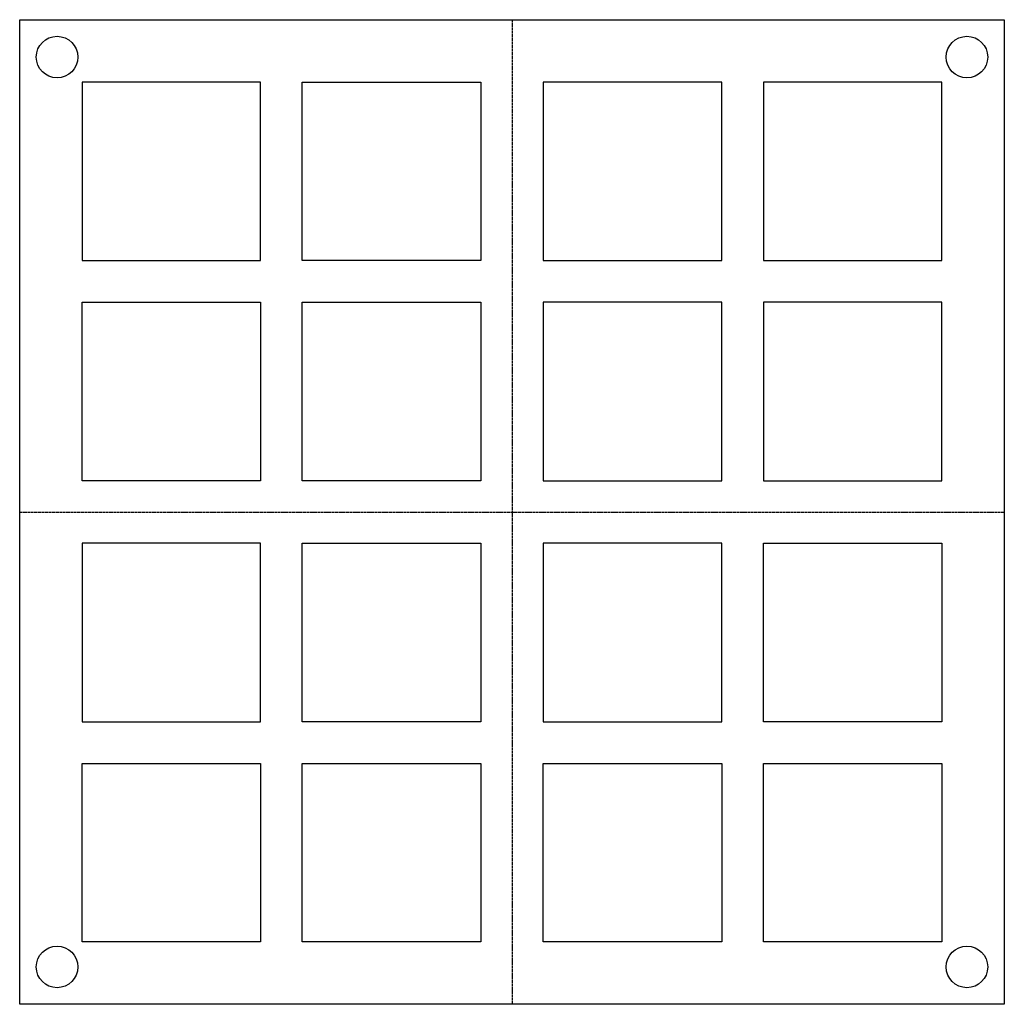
# Model space of a CAD drawing. Header units: millimetres. Extents: x -119 to 118, y -118 to 119.
import ezdxf

# ---------------------------------------------------------------- set-up
doc = ezdxf.new("R2010")
doc.units = ezdxf.units.MM
doc.linetypes.add('DASHED', pattern=[0.2067, 0.1654, -0.0413])

msp = doc.modelspace()

# ---------------------------------------------------------------- linework, layer by layer
at = {"color": 190, "linetype": 'DASHED', "lineweight": 25, "true_color": 0x8018ff}
for p, q in [((0, 118.5), (0, -118.5)), ((-118.5, 0), (118.5, 0))]:
    msp.add_line(p, q, dxfattribs=at)
for points in [[(-118.5, 118.5), (118.5, 118.5), (118.5, -118.5), (-118.5, -118.5)], [(-103.5, 60.5), (-60.5, 60.5), (-60.5, 103.5), (-103.5, 103.5)], [(-7.5, 60.5), (-50.5, 60.5), (-50.5, 103.5), (-7.5, 103.5)], [(7.5, 60.5), (50.5, 60.5), (50.5, 103.5), (7.5, 103.5)], [(60.5, 60.5), (103.5, 60.5), (103.5, 103.5), (60.5, 103.5)], [(-60.5, 7.5), (-103.5, 7.5), (-103.5, 50.5), (-60.5, 50.5)], [(-7.5, 7.5), (-50.5, 7.5), (-50.5, 50.5), (-7.5, 50.5)], [(7.5, 7.5), (50.5, 7.5), (50.5, 50.5), (7.5, 50.5)], [(60.5, 7.5), (103.5, 7.5), (103.5, 50.5), (60.5, 50.5)], [(-103.5, -50.5), (-60.5, -50.5), (-60.5, -7.5), (-103.5, -7.5)], [(-7.5, -7.5), (-7.5, -50.5), (-50.5, -50.5), (-50.5, -7.5)], [(7.5, -50.5), (50.5, -50.5), (50.5, -7.5), (7.5, -7.5)], [(60.5, -7.5), (103.5, -7.5), (103.5, -50.5), (60.5, -50.5)], [(-60.5, -60.5), (-60.5, -103.5), (-103.5, -103.5), (-103.5, -60.5)], [(-7.5, -60.5), (-7.5, -103.5), (-50.5, -103.5), (-50.5, -60.5)], [(7.5, -60.5), (50.5, -60.5), (50.5, -103.5), (7.5, -103.5)], [(60.5, -60.5), (103.5, -60.5), (103.5, -103.5), (60.5, -103.5)]]:
    msp.add_lwpolyline(points, close=True)
for centre in [(-109.5, 109.5), (109.5, 109.5), (-109.5, -109.5), (109.5, -109.5)]:
    msp.add_circle(centre, 5)

doc.saveas('drawing.dxf')
